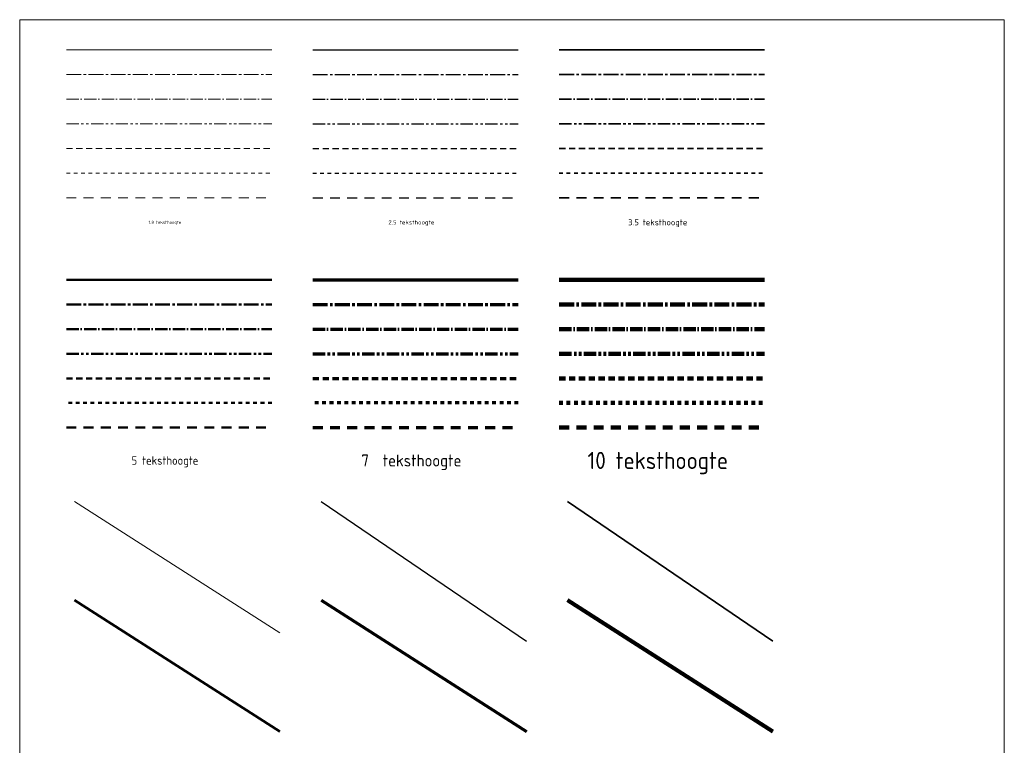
# Model space of a CAD drawing. Header units: millimetres. Extents: x -7 to 1192, y -427 to 1267.
# Tile 3 of 3: x -7 to 1192, y 383 to 1267. Entities that reach past the tile are written whole.
import ezdxf
from ezdxf.enums import TextEntityAlignment as Align

# ---------------------------------------------------------------- set-up
doc = ezdxf.new("R2010")
doc.units = ezdxf.units.MM
doc.header["$LTSCALE"] = 3
for name, pattern in [('CENTER', [9, 6, -1, 1, -1]), ('DASHDOT', [7.2, 5, -1, 0.2, -1]), ('DASHED', [4, 2.5, -1.5]), ('DIVIDE', [10, 5, -1, 1, -1, 1, -1]), ('HIDDEN', [3, 1.5, -1.5]), ('PHANTOM', [7, 4, -3])]:
    doc.linetypes.add(name, pattern=pattern)
for name, color, linetype, lineweight in [('center100', 3, 'CENTER', 100), ('center18', 1, 'CENTER', 18), ('center25', 7, 'CENTER', 25), ('center35', 2, 'CENTER', 35), ('center50', 6, 'CENTER', 50), ('center70', 4, 'CENTER', 70), ('dashdot100', 3, 'DASHDOT', 100), ('dashdot18', 1, 'DASHDOT', 18), ('dashdot25', 7, 'DASHDOT', 25), ('dashdot35', 2, 'DASHDOT', 35), ('dashdot50', 6, 'DASHDOT', 50), ('dashdot70', 4, 'DASHDOT', 70), ('dashdotdot100', 3, 'DIVIDE', 100), ('dashdotdot18', 1, 'DIVIDE', 0), ('dashdotdot25', 7, 'DIVIDE', 25), ('dashdotdot35', 2, 'DIVIDE', 35), ('dashdotdot50', 6, 'DIVIDE', 50), ('dashdotdot70', 4, 'DIVIDE', 70), ('dashed100', 3, 'DASHED', 100), ('dashed18', 1, 'DASHED', 18), ('dashed25', 7, 'DASHED', 25), ('dashed35', 2, 'DASHED', 35), ('dashed50', 6, 'DASHED', 50), ('dashed70', 4, 'DASHED', 70), ('hidden100', 3, 'HIDDEN', 100), ('hidden18', 1, 'HIDDEN', 18), ('hidden25', 7, 'HIDDEN', 25), ('hidden35', 2, 'HIDDEN', 35), ('hidden50', 6, 'HIDDEN', 50), ('hidden70', 4, 'HIDDEN', 70), ('lijn100', 3, 'CONTINUOUS', 100), ('lijn18', 1, 'CONTINUOUS', 18), ('lijn25', 7, 'CONTINUOUS', 25), ('lijn35', 2, 'CONTINUOUS', 35), ('lijn50', 6, 'CONTINUOUS', 50), ('lijn70', 4, 'CONTINUOUS', 70), ('phantom100', 3, 'PHANTOM', 100), ('phantom18', 1, 'PHANTOM', 18), ('phantom25', 7, 'PHANTOM', 25), ('phantom35', 2, 'PHANTOM', 35), ('phantom50', 6, 'PHANTOM', 50), ('phantom70', 4, 'PHANTOM', 70), ('Tekst100', 3, 'CONTINUOUS', 100), ('Tekst18', 1, 'CONTINUOUS', 18), ('Tekst25', 7, 'CONTINUOUS', 25), ('Tekst35', 2, 'CONTINUOUS', 35), ('Tekst50', 6, 'CONTINUOUS', 50), ('Tekst70', 4, 'CONTINUOUS', 70)]:
    doc.layers.add(name, color=color, linetype=linetype, lineweight=lineweight)
doc.layers.add('IBZ_Viewport', color=7, linetype='CONTINUOUS', lineweight=18, plot=False)
doc.styles.add('Enexis', font='isocpEnexis.shx')

msp = doc.modelspace()

# ---------------------------------------------------------------- linework, layer by layer
at = {"layer": 'center100'}
msp.add_line((650, 920), (900, 920), dxfattribs=at)
at = {"layer": 'center18'}
msp.add_line((50, 1200), (300, 1200), dxfattribs=at)
at = {"layer": 'center25'}
msp.add_line((350, 1200), (600, 1200), dxfattribs=at)
at = {"layer": 'center35'}
msp.add_line((650, 1200), (900, 1200), dxfattribs=at)
at = {"layer": 'center50'}
msp.add_line((50, 920), (300, 920), dxfattribs=at)
at = {"layer": 'center70'}
msp.add_line((350, 920), (600, 920), dxfattribs=at)
at = {"layer": 'dashdot100'}
msp.add_line((650, 890), (900, 890), dxfattribs=at)
at = {"layer": 'dashdot18'}
msp.add_line((50, 1170), (300, 1170), dxfattribs=at)
at = {"layer": 'dashdot25'}
msp.add_line((350, 1170), (600, 1170), dxfattribs=at)
at = {"layer": 'dashdot35'}
msp.add_line((650, 1170), (900, 1170), dxfattribs=at)
at = {"layer": 'dashdot50'}
msp.add_line((50, 890), (300, 890), dxfattribs=at)
at = {"layer": 'dashdot70'}
msp.add_line((350, 890), (600, 890), dxfattribs=at)
at = {"layer": 'dashdotdot100'}
msp.add_line((650, 860), (900, 860), dxfattribs=at)
at = {"layer": 'dashdotdot18'}
msp.add_line((50, 1140), (300, 1140), dxfattribs=at)
at = {"layer": 'dashdotdot25'}
msp.add_line((350, 1140), (600, 1140), dxfattribs=at)
at = {"layer": 'dashdotdot35'}
msp.add_line((650, 1140), (900, 1140), dxfattribs=at)
at = {"layer": 'dashdotdot50'}
msp.add_line((50, 860), (300, 860), dxfattribs=at)
at = {"layer": 'dashdotdot70'}
msp.add_line((350, 860), (600, 860), dxfattribs=at)
at = {"layer": 'dashed100'}
msp.add_line((650, 830), (900, 830), dxfattribs=at)
at = {"layer": 'dashed18'}
msp.add_line((50, 1110), (300, 1110), dxfattribs=at)
at = {"layer": 'dashed25'}
msp.add_line((350, 1110), (600, 1110), dxfattribs=at)
at = {"layer": 'dashed35'}
msp.add_line((650, 1110), (900, 1110), dxfattribs=at)
at = {"layer": 'dashed50'}
msp.add_line((50, 830), (300, 830), dxfattribs=at)
at = {"layer": 'dashed70'}
msp.add_line((350, 830), (600, 830), dxfattribs=at)
at = {"layer": 'hidden100'}
msp.add_line((650, 800), (900, 800), dxfattribs=at)
at = {"layer": 'hidden18'}
msp.add_line((50, 1080), (300, 1080), dxfattribs=at)
at = {"layer": 'hidden25'}
msp.add_line((350, 1080), (600, 1080), dxfattribs=at)
at = {"layer": 'hidden35'}
msp.add_line((650, 1080), (900, 1080), dxfattribs=at)
at = {"layer": 'hidden50'}
msp.add_line((300, 800), (50, 800), dxfattribs=at)
at = {"layer": 'hidden70'}
msp.add_line((600, 800), (350, 800), dxfattribs=at)
at = {"layer": 'IBZ_Viewport'}
msp.add_lwpolyline([(-6.852, -426.82), (-6.852, 1266.82), (1191.852, 1266.82), (1191.852, -353.728), (795.069, -353.728), (795.069, -426.82)], close=True, dxfattribs=at)
at = {"layer": 'lijn100'}
for p, q in [((650, 950), (900, 950)), ((660, 560), (910, 400))]:
    msp.add_line(p, q, dxfattribs=at)
at = {"layer": 'lijn18'}
for p, q in [((50, 1230), (300, 1230)), ((60, 680), (310, 520))]:
    msp.add_line(p, q, dxfattribs=at)
at = {"layer": 'lijn25'}
for p, q in [((350, 1230), (600, 1230)), ((360, 680), (610, 510))]:
    msp.add_line(p, q, dxfattribs=at)
at = {"layer": 'lijn35'}
for p, q in [((650, 1230), (900, 1230)), ((660, 680), (910, 510))]:
    msp.add_line(p, q, dxfattribs=at)
at = {"layer": 'lijn50'}
for p, q in [((50, 950), (300, 950)), ((60, 560), (310, 400))]:
    msp.add_line(p, q, dxfattribs=at)
at = {"layer": 'lijn70'}
for p, q in [((350, 950), (600, 950)), ((360, 560), (610, 400))]:
    msp.add_line(p, q, dxfattribs=at)
at = {"layer": 'phantom100'}
msp.add_line((650, 770), (900, 770), dxfattribs=at)
at = {"layer": 'phantom18'}
msp.add_line((50, 1050), (300, 1050), dxfattribs=at)
at = {"layer": 'phantom25'}
msp.add_line((350, 1050), (600, 1050), dxfattribs=at)
at = {"layer": 'phantom35'}
msp.add_line((650, 1050), (900, 1050), dxfattribs=at)
at = {"layer": 'phantom50'}
msp.add_line((50, 770), (300, 770), dxfattribs=at)
at = {"layer": 'phantom70'}
msp.add_line((350, 770), (600, 770), dxfattribs=at)

# ---------------------------------------------------------------- texts
at = {"layer": 'Tekst100', "style": 'Enexis'}
msp.add_text('10 teksthoogte', height=20.88336, dxfattribs=at).set_placement((770, 730), align=Align.MIDDLE_CENTER)
at = {"layer": 'Tekst18', "style": 'Enexis'}
msp.add_text('1.8 teksthoogte', height=3.759, dxfattribs=at).set_placement((170, 1020), align=Align.MIDDLE_CENTER)
at = {"layer": 'Tekst25', "style": 'Enexis'}
msp.add_text('2.5 teksthoogte', height=5.22084, dxfattribs=at).set_placement((470, 1020), align=Align.MIDDLE_CENTER)
at = {"layer": 'Tekst35', "style": 'Enexis'}
msp.add_text('3.5 teksthoogte', height=7.30918, dxfattribs=at).set_placement((770, 1020), align=Align.MIDDLE_CENTER)
at = {"layer": 'Tekst50', "style": 'Enexis'}
msp.add_text('5 teksthoogte', height=10.44168, dxfattribs=at).set_placement((170, 730), align=Align.MIDDLE_CENTER)
at = {"layer": 'Tekst70', "style": 'Enexis'}
msp.add_text('7  teksthoogte', height=14.61835, dxfattribs=at).set_placement((470, 730), align=Align.MIDDLE_CENTER)

doc.saveas('drawing.dxf')
